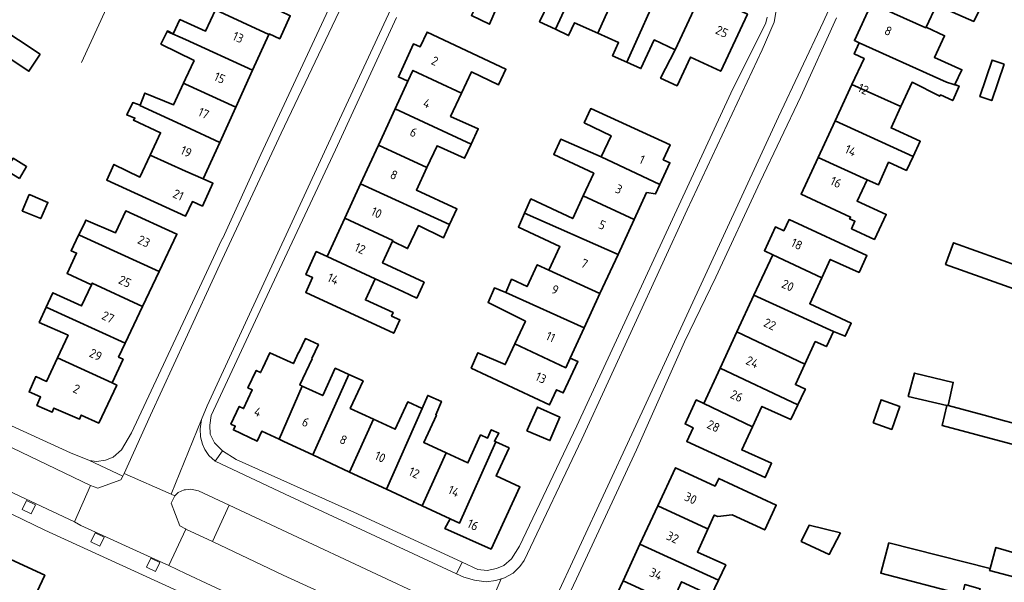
# Model space of a CAD drawing. Extents: x 152761 to 155748, y 459947 to 462743.
# Tile 71 of 256: x 153975 to 154123, y 460795 to 460879. Entities that reach past the tile are written whole.
import ezdxf
from ezdxf.enums import TextEntityAlignment as Align

# ---------------------------------------------------------------- set-up
doc = ezdxf.new("R2010")
doc.units = 0
doc.header["$LTSCALE"] = 0.75
for name, color, linetype, lineweight in [('B-RO-GR-BEPLANTING_CULTUUR_BODEMBEDEKKER-GV', 251, 'CONTINUOUS', 18), ('B-RO-GR-GROENVOORZIENING-GV', 251, 'CONTINUOUS', 18), ('B-RO-IE-TERREINAFSCHEIDING_KUNSTMATIG_HEKWERK-G', 251, 'IE-TERREINAFSCHEIDING-KUNSTMATIG', 18), ('B-RO-OG-BEBOUWING-GV', 6, 'CONTINUOUS', 35), ('B-RO-OG-BEBOUWING-T18', 1, 'CONTINUOUS', 18), ('B-RO-VH-VERHARDING_ASFALT-GV', 251, 'CONTINUOUS', 18), ('B-RO-VH-VERHARDING_BETONSTRAATSTEEN-GV', 251, 'CONTINUOUS', 18), ('B-RO-VH-VERHARDING_TEGEL-GV', 251, 'CONTINUOUS', 18)]:
    doc.layers.add(name, color=color, linetype=linetype, lineweight=lineweight)
doc.styles.add('NLCS-ISO-M200-T18', font='NLCS-ISO.ttf', dxfattribs={"height": 0.36})
doc.linetypes.add('IE-TERREINAFSCHEIDING-KUNSTMATIG', pattern='A,4,[82,NLCS.SHX,S=0.75,R=90,X=0,Y=0],4,-2', length=10)

msp = doc.modelspace()

# ---------------------------------------------------------------- linework, layer by layer
at = {"layer": 'B-RO-GR-BEPLANTING_CULTUUR_BODEMBEDEKKER-GV', "flags": 128}
for points in [[(153998.39, 460807.642), (153997.866, 460806.526), (153999.162, 460803.139), (154000, 460802.699), (154000.059, 460802.668), (154004.048, 460800.782), (154006.549, 460806.241), (154001.966, 460808.382), (154000.805, 460808.671), (154000, 460808.566), (153999.781, 460808.537), (153998.896, 460808.131)], [(154004.048, 460800.782), (154014.674, 460795.759), (154027.668, 460789.808), (154034.846, 460786.467), (154037.317, 460791.863), (154006.549, 460806.241)]]:
    msp.add_lwpolyline(points, close=True, dxfattribs=at)
at = {"layer": 'B-RO-GR-GROENVOORZIENING-GV', "flags": 128}
for points in [[(153975.491, 460805.606), (153976.846, 460804.962), (153977.49, 460806.317), (153976.135, 460806.961)], [(153985.779, 460800.728), (153987.134, 460800.084), (153987.778, 460801.439), (153986.423, 460802.082)], [(153994.153, 460796.932), (153995.508, 460796.288), (153996.152, 460797.642), (153994.797, 460798.286)]]:
    msp.add_lwpolyline(points, close=True, dxfattribs=at)
at = {"layer": 'B-RO-IE-TERREINAFSCHEIDING_KUNSTMATIG_HEKWERK-G', "flags": 128}
msp.add_lwpolyline([(153984.402, 460872.679), (153988.149, 460880.811)], dxfattribs=at)
at = {"layer": 'B-RO-OG-BEBOUWING-GV', "flags": 128}
for points in [[(154052.15, 460884.61), (154055.638, 460892.12), (154050.009, 460894.748), (154044.446, 460882.871), (154042.9, 460879.756), (154045.623, 460878.411), (154047.128, 460881.888), (154046.674, 460882.02), (154048.626, 460886.265)], [(154055.528, 460877.663), (154061.027, 460889.605), (154055.638, 460892.12), (154052.15, 460884.61), (154055.216, 460883.169), (154053.142, 460878.796)], [(154055.528, 460877.663), (154057.491, 460876.731), (154058.37, 460878.646), (154061.855, 460877.082), (154062.973, 460879.525), (154066.447, 460887.075), (154061.027, 460889.605)], [(154012.494, 460876.886), (154012.536, 460876.979), (154014.156, 460876.243), (154015.73, 460879.706), (154014.266, 460880.371), (154015.31, 460882.668), (154003.285, 460888.134), (154002.186, 460885.719), (154006.104, 460884.07), (154004.485, 460880.583)], [(154066.217, 460872.739), (154071.595, 460884.672), (154066.447, 460887.075), (154062.973, 460879.525), (154061.855, 460877.082), (154065, 460875.669), (154064.087, 460873.699)], [(154119.186, 460880.677), (154106.227, 460886.628), (154105.087, 460884.171), (154104.326, 460884.521), (154102.95, 460881.537), (154111.104, 460877.889), (154111.144, 460877.975), (154112.685, 460881.287), (154118.285, 460878.845)], [(154077.006, 460882.146), (154071.595, 460884.672), (154066.217, 460872.739), (154068.347, 460871.779), (154070.353, 460876.058), (154073.481, 460874.588)], [(154077.006, 460882.146), (154073.481, 460874.588), (154071.283, 460870.34), (154073.778, 460869.203), (154075.805, 460873.497), (154080.332, 460871.37), (154084.316, 460879.956), (154080.761, 460881.606), (154080.299, 460880.609)], [(154101.115, 460875.646), (154114.178, 460869.741), (154116.076, 460869.136), (154115.455, 460869.379), (154116.509, 460871.595), (154112.375, 460873.455), (154113.907, 460876.703), (154111.144, 460877.975), (154111.104, 460877.889), (154102.95, 460881.537), (154100.384, 460875.976)], [(154010.049, 460871.508), (154012.494, 460876.886), (154004.485, 460880.583), (154002.997, 460877.376), (153999.155, 460879.119), (153998.155, 460876.985), (153997.29, 460877.417), (153997.243, 460877.323), (154000, 460876.149)], [(153978.189, 460873.918), (153971.622, 460878.235), (153970.105, 460875.563), (153976.506, 460871.357)], [(153997.243, 460877.323), (153996.317, 460875.444), (154001.284, 460872.974), (154000, 460870.207), (153999.699, 460869.559), (154000, 460869.422), (154007.529, 460865.965), (154010.049, 460871.508), (154000, 460876.149)], [(154041.421, 460868.098), (154042.895, 460871.269), (154046.985, 460869.345), (154048.087, 460871.667), (154036.246, 460877.234), (154035.202, 460875.013), (154034.191, 460875.471), (154031.949, 460870.527), (154033.365, 460869.874), (154034.115, 460871.5)], [(154116.076, 460869.136), (154114.178, 460869.741), (154101.115, 460875.646), (154100.358, 460873.979), (154101.824, 460873.298), (154100.007, 460869.381), (154107.347, 460866.055), (154109.038, 460869.715), (154113.18, 460867.626), (154113.272, 460867.821), (154115.13, 460866.974)], [(154122.839, 460872.435), (154121.048, 460873.038), (154119.203, 460867.563), (154120.995, 460866.961)], [(154033.365, 460869.874), (154031.448, 460865.717), (154042.857, 460860.419), (154043.938, 460862.738), (154039.789, 460864.587), (154041.421, 460868.098), (154034.115, 460871.5)], [(153993.184, 460866.296), (153993.157, 460866.239), (154000, 460863.072), (154005.133, 460860.696), (154007.529, 460865.965), (154000, 460869.422), (153999.699, 460869.559), (153998.209, 460866.349), (153993.914, 460868.079)], [(154109.181, 460858.585), (154110.257, 460860.859), (154105.877, 460862.873), (154107.347, 460866.055), (154100.007, 460869.381), (154097.487, 460863.95)], [(154005.133, 460860.696), (154000, 460863.072), (153993.157, 460866.239), (153993.184, 460866.296), (153992.076, 460866.674), (153991.184, 460864.81), (153992.4, 460864.35), (153992.184, 460864.026), (153996.257, 460862.14), (153994.689, 460858.765), (154000, 460856.347), (154002.647, 460855.227)], [(154028.949, 460860.297), (154036.228, 460856.926), (154037.744, 460860.187), (154041.87, 460858.303), (154042.857, 460860.419), (154031.448, 460865.717)], [(154062.386, 460858.498), (154071.194, 460854.376), (154072.682, 460857.628), (154071.684, 460858.085), (154072.713, 460860.34), (154060.806, 460865.776), (154059.842, 460863.645), (154063.864, 460861.691)], [(154097.487, 460863.95), (154094.916, 460858.407), (154102.276, 460855.077), (154103.973, 460854.309), (154105.509, 460857.705), (154108.189, 460856.487), (154109.181, 460858.585)], [(154059.686, 460852.648), (154067.327, 460849.118), (154069.195, 460853.165), (154070.546, 460852.959), (154071.194, 460854.376), (154062.386, 460858.498), (154056.302, 460861.17), (154055.252, 460858.878), (154061.258, 460856.05)], [(154036.228, 460856.926), (154028.949, 460860.297), (154026.264, 460854.474), (154039.631, 460848.348), (154040.732, 460850.716), (154034.654, 460853.538)], [(153975.076, 460855.269), (153976.163, 460857.065), (153974.124, 460858.299), (153973.037, 460856.502)], [(154002.647, 460855.227), (154000, 460856.347), (153994.689, 460858.765), (153993.164, 460855.48), (153989.268, 460857.388), (153988.185, 460855.005), (154000.019, 460849.626), (154001.036, 460851.816), (154002.551, 460851.127), (154004.112, 460854.561)], [(154102.276, 460855.077), (154094.916, 460858.407), (154092.378, 460852.937), (154099.811, 460849.489), (154099.655, 460849.221), (154100.459, 460848.855), (154099.951, 460847.734), (154103.385, 460846.142), (154105.147, 460849.878), (154100.783, 460851.845)], [(154039.631, 460848.348), (154026.264, 460854.474), (154023.894, 460849.332), (154031.131, 460845.959), (154031.077, 460845.843), (154033.331, 460844.751), (154034.957, 460848.206), (154038.718, 460846.385)], [(153975.559, 460850.362), (153978.274, 460849.262), (153979.356, 460851.694), (153976.679, 460852.801), (153976.545, 460852.857), (153975.504, 460850.384)], [(154067.327, 460849.118), (154059.686, 460852.648), (154058.114, 460849.246), (154051.829, 460852.2), (154050.892, 460850.085), (154064.907, 460843.875)], [(153996.034, 460841.295), (153998.705, 460846.934), (153991.029, 460850.415), (153989.496, 460847.109), (153985.059, 460849.027), (153984.924, 460848.756), (153983.984, 460846.826), (153984.105, 460846.769)], [(154031.077, 460845.843), (154031.131, 460845.959), (154023.894, 460849.332), (154021.24, 460843.577), (154028.459, 460840.209), (154032.592, 460838.297), (154034.691, 460837.326), (154035.793, 460839.708), (154029.57, 460842.6)], [(154062.198, 460838.006), (154064.907, 460843.875), (154050.892, 460850.085), (154049.955, 460847.97), (154056.178, 460845.055), (154054.542, 460841.515)], [(154088.112, 460843.839), (154095.476, 460840.386), (154096.75, 460843.133), (154101.072, 460841.169), (154102.245, 460843.706), (154090.563, 460849.108), (154089.785, 460847.425), (154088.522, 460848.009), (154086.863, 460844.419)], [(153993.551, 460836.054), (153996.034, 460841.295), (153984.105, 460846.769), (153983.984, 460846.826), (153983.983, 460846.826), (153983.951, 460846.757), (153982.842, 460844.433), (153983.653, 460844.081), (153982.22, 460841.027), (153985.886, 460839.327), (153986.001, 460839.576)], [(154135.277, 460835.017), (154136.312, 460837.904), (154125.271, 460841.867), (154125.326, 460842.02), (154115.225, 460845.641), (154114.056, 460842.381), (154126.532, 460837.909)], [(154028.459, 460840.209), (154021.24, 460843.577), (154019.619, 460844.311), (154018.076, 460840.86), (154019.081, 460840.411), (154018.038, 460838.16), (154031.248, 460832.04), (154032.174, 460834.038), (154030.915, 460834.622), (154031.159, 460835.163), (154026.99, 460837.048)], [(154085.303, 460837.763), (154097.254, 460832.327), (154098.996, 460831.591), (154099.909, 460833.549), (154093.667, 460836.487), (154095.476, 460840.386), (154088.112, 460843.839)], [(154059.83, 460832.875), (154062.198, 460838.006), (154054.542, 460841.515), (154052.784, 460842.327), (154051.264, 460839.039), (154048.938, 460840.141), (154048.069, 460838.169)], [(153990.955, 460830.574), (153993.551, 460836.054), (153986.001, 460839.576), (153985.886, 460839.327), (153984.414, 460836.154), (153980.093, 460838.128), (153980.046, 460838.025), (153979.114, 460835.985)], [(154057.713, 460828.288), (154059.83, 460832.875), (154048.069, 460838.169), (154046.369, 460838.856), (154045.417, 460836.638), (154050.997, 460833.843), (154049.424, 460830.439), (154057.061, 460826.875)], [(154097.254, 460832.327), (154085.303, 460837.763), (154082.749, 460832.239), (154092.931, 460827.412), (154094.497, 460830.809), (154096.181, 460830.057)], [(153980.804, 460828.37), (153988.973, 460824.608), (153990.639, 460828.157), (153989.961, 460828.476), (153990.955, 460830.574), (153979.114, 460835.985), (153978.061, 460833.678), (153982.374, 460831.755)], [(154014.048, 460816.142), (154017.489, 460824.127), (154017.143, 460824.287), (154019, 460828.232), (154018.964, 460828.249), (154019.952, 460830.348), (154018.003, 460831.255), (154017.015, 460829.156), (154016.978, 460829.172), (154016.186, 460827.49), (154012.659, 460829.131), (154011.59, 460826.86), (154011.258, 460826.154), (154010.605, 460826.458), (154009.374, 460823.843), (154010.027, 460823.539), (154008.715, 460820.753), (154008.062, 460821.057), (154006.822, 460818.424), (154007.475, 460818.12), (154007.198, 460817.532), (154010.761, 460815.874), (154011.455, 460817.349)], [(154080.24, 460826.814), (154091.88, 460821.285), (154092.894, 460823.419), (154093.017, 460823.677), (154091.521, 460824.354), (154092.931, 460827.412), (154082.749, 460832.239)], [(154049.424, 460830.439), (154047.993, 460827.341), (154043.89, 460829.129), (154042.884, 460826.826), (154054.632, 460821.295), (154055.697, 460823.557), (154056.697, 460823.089), (154058.897, 460827.788), (154057.713, 460828.288), (154057.061, 460826.875)], [(153988.973, 460824.608), (153980.804, 460828.37), (153979.161, 460824.827), (153977.528, 460825.539), (153976.533, 460823.256), (153978.266, 460822.501), (153977.698, 460821.197), (153979.976, 460820.204), (153980.242, 460820.814), (153984.081, 460819.141), (153984.348, 460819.77), (153986.995, 460818.559), (153989.679, 460824.276)], [(154019.124, 460813.778), (154024.529, 460825.863), (154022.464, 460826.805), (154020.597, 460822.687), (154017.489, 460824.127), (154014.048, 460816.142), (154014.77, 460815.806)], [(154091.88, 460821.285), (154080.24, 460826.814), (154077.789, 460821.513), (154085.086, 460817.993), (154086.51, 460821.063), (154090.837, 460819.088)], [(154024.609, 460811.223), (154028.207, 460819.162), (154024.728, 460820.774), (154026.637, 460824.901), (154024.529, 460825.863), (154019.124, 460813.778)], [(154114.261, 460821.186), (154114.276, 460821.25), (154114.423, 460821.213), (154115.207, 460824.672), (154109.397, 460826.079), (154108.46, 460822.536)], [(154030.161, 460808.636), (154035.491, 460806.153), (154039.125, 460814.104), (154035.759, 460815.664), (154037.655, 460819.777), (154037.542, 460819.829), (154038.415, 460821.812), (154036.364, 460822.715), (154035.505, 460820.765)], [(154024.609, 460811.223), (154030.161, 460808.636), (154035.505, 460820.765), (154033.355, 460821.754), (154031.469, 460817.651), (154028.207, 460819.162)], [(154051.245, 460817.383), (154054.678, 460815.95), (154056.192, 460819.436), (154052.814, 460820.978)], [(154077.789, 460821.513), (154076.635, 460822.047), (154074.963, 460818.431), (154076.175, 460817.871), (154075.226, 460815.819), (154086.965, 460810.391), (154087.953, 460812.527), (154083.479, 460814.529), (154085.086, 460817.993)], [(154103.174, 460818.601), (154105.988, 460817.62), (154107.193, 460821.076), (154104.379, 460822.057)], [(154114.261, 460821.186), (154113.531, 460818.213), (154123.671, 460815.516), (154130.153, 460813.796), (154130.937, 460816.789), (154122.891, 460818.895), (154119.855, 460819.753), (154114.423, 460821.213), (154114.276, 460821.25)], [(154039.697, 460804.194), (154041.116, 460803.533), (154046.577, 460815.741), (154046.353, 460815.844), (154047.029, 460817.033), (154045.894, 460817.573), (154045.299, 460816.303), (154044.27, 460816.803), (154044.217, 460816.685), (154042.37, 460812.601), (154039.125, 460814.104), (154035.491, 460806.153)], [(154046.577, 460815.741), (154041.116, 460803.533), (154039.697, 460804.194), (154038.924, 460802.735), (154045.865, 460799.656), (154050.178, 460808.984), (154046.611, 460810.636), (154048.513, 460814.733), (154048.56, 460814.835)], [(154070.859, 460806.126), (154078.143, 460802.777), (154078.388, 460802.664), (154079.352, 460804.772), (154079.869, 460804.533), (154082.045, 460804.781), (154086.918, 460802.523), (154088.653, 460806.269), (154080.015, 460810.271), (154079.48, 460809.115), (154073.523, 460811.875)], [(154068.197, 460800.379), (154079.986, 460794.984), (154081.068, 460797.27), (154076.811, 460799.218), (154078.388, 460802.664), (154078.143, 460802.777), (154070.859, 460806.126)], [(154098.3, 460802.098), (154093.571, 460803.234), (154092.408, 460800.815), (154096.597, 460798.855)], [(154079.986, 460794.984), (154068.197, 460800.379), (154065.658, 460794.9), (154072.975, 460791.517), (154074.446, 460794.758), (154078.905, 460792.703)], [(154120.737, 460796.74), (154105.567, 460800.578), (154104.331, 460796.067), (154116.574, 460792.848), (154116.925, 460794.335), (154119.257, 460793.684), (154118.042, 460789.008), (154126.153, 460786.9), (154128.17, 460794.663), (154125.439, 460795.334), (154125.405, 460795.2), (154120.661, 460796.453)], [(154120.737, 460796.74), (154120.661, 460796.453), (154125.405, 460795.2), (154125.439, 460795.334), (154126.25, 460798.549), (154121.602, 460799.902)], [(153969.817, 460791.22), (153973.511, 460789.5), (153971.365, 460784.936), (153971.69, 460784.746), (153970.122, 460781.368), (153972.797, 460780.07), (153976.69, 460788.448), (153975.712, 460788.923), (153978.884, 460795.733), (153973.159, 460798.399)], [(154063.145, 460789.476), (154074.771, 460784.025), (154075.986, 460786.648), (154071.672, 460788.647), (154072.975, 460791.517), (154065.658, 460794.9)]]:
    msp.add_lwpolyline(points, close=True, dxfattribs=at)
at = {"layer": 'B-RO-VH-VERHARDING_ASFALT-GV', "flags": 128}
for points in [[(154023.554, 460881.39), (154014.37, 460862.083), (154005.165, 460842.377), (154000, 460831.18), (153994.733, 460819.762), (153990.793, 460811.001), (153997.842, 460807.881), (154002.422, 460819.099), (154003.268, 460821.171), (154021.455, 460860.556), (154039.759, 460899.974)], [(154039.759, 460899.974), (154021.455, 460860.556), (154003.268, 460821.171), (154002.422, 460819.099), (154002.213, 460817.724), (154002.232, 460816.519), (154002.573, 460815.385), (154002.91, 460814.581), (154003.502, 460813.713), (154004.469, 460812.868), (154005.547, 460814.378), (154004.33, 460815.585), (154003.722, 460816.903), (154003.652, 460818.258), (154003.855, 460819.708), (154012.942, 460839.208), (154022.512, 460859.586), (154031.64, 460879.434)], [(154029.171, 460897.213), (154011.313, 460858.886), (154005.62, 460846.31), (154005.559, 460846.337), (154005.065, 460845.263), (154004.563, 460844.188), (154004.57, 460844.185), (154000, 460834.434), (153991.879, 460817.107), (153990.392, 460814.556), (153989.158, 460813.437), (153988.008, 460813.014), (153986.628, 460812.802), (153985.573, 460812.949), (153990.59, 460810.61), (153990.793, 460811.001), (153994.733, 460819.762), (154000, 460831.18), (154005.165, 460842.377), (154014.37, 460862.083), (154023.554, 460881.39)], [(154088.619, 460880.466), (154088.314, 460878.753), (154086.542, 460874.595), (154075.283, 460850.561), (154059.476, 460816.135), (154050.823, 460797.966), (154050.186, 460797.045), (154049.185, 460796.044), (154047.874, 460795.366), (154047.38, 460795.21), (154043.641, 460786.458), (154051.152, 460782.899), (154066.976, 460816.914), (154089, 460864.514), (154095.671, 460878.718), (154099.93, 460888.078)], [(154043.641, 460786.458), (154047.38, 460795.21), (154046.553, 460794.948), (154045.096, 460794.767), (154043.372, 460795.003), (154041.773, 460795.434), (154040.688, 460795.935), (154014.937, 460807.916), (154004.469, 460812.868), (154003.502, 460813.713), (154002.91, 460814.581), (154002.573, 460815.385), (154002.232, 460816.519), (154002.213, 460817.724), (154002.422, 460819.099), (153997.842, 460807.881), (153998.39, 460807.642), (153998.896, 460808.131), (153999.781, 460808.537), (154000, 460808.566), (154000.805, 460808.671), (154001.966, 460808.382), (154006.549, 460806.241), (154037.317, 460791.863)]]:
    msp.add_lwpolyline(points, dxfattribs=at)
for points in [[(153985.573, 460812.949), (153982.74, 460814.084), (153959.096, 460824.917), (153953.058, 460827.73), (153951.89, 460825.222), (153957.395, 460822.613), (153970.096, 460816.712), (153985.766, 460809.217), (153986.833, 460808.812), (153990.3, 460810.05), (153990.59, 460810.61)], [(153949.128, 460819.305), (153951.437, 460818.582), (153962.756, 460813.383), (153983.327, 460803.748), (153985.766, 460809.217), (153970.096, 460816.712), (153957.395, 460822.613), (153951.89, 460825.222)], [(153949.128, 460819.305), (153947.915, 460816.748), (153948.184, 460816.713), (153950.37, 460815.931), (153965.732, 460808.852), (153978.907, 460802.492), (154000, 460792.848), (154006.11, 460790.066), (154011.416, 460787.655), (154011.31, 460788.001), (154010.585, 460789.687), (154009.284, 460791.249), (154007.705, 460792.383), (154000, 460796.012), (153997.513, 460797.183), (153996.498, 460797.627), (153984.286, 460803.216), (153983.327, 460803.748), (153962.756, 460813.383), (153951.437, 460818.582)], [(154041.5, 460797.688), (154025.816, 460804.95), (154007.628, 460813.117), (154005.547, 460814.378), (154004.469, 460812.868), (154014.937, 460807.916), (154040.688, 460795.935)], [(153975.491, 460805.606), (153976.135, 460806.961), (153977.49, 460806.317), (153976.846, 460804.962)], [(153985.779, 460800.728), (153986.423, 460802.082), (153987.778, 460801.439), (153987.134, 460800.084)], [(154025.925, 460783.871), (154036.31, 460779.157), (154038.82, 460784.617), (154034.846, 460786.467), (154027.668, 460789.808), (154014.674, 460795.759), (154004.048, 460800.782), (154000.059, 460802.668), (153997.513, 460797.183), (154000, 460796.012), (154007.705, 460792.383)], [(153994.153, 460796.932), (153994.797, 460798.286), (153996.152, 460797.642), (153995.508, 460796.288)]]:
    msp.add_lwpolyline(points, close=True, dxfattribs=at)
at = {"layer": 'B-RO-VH-VERHARDING_BETONSTRAATSTEEN-GV', "flags": 128}
msp.add_lwpolyline([(153997.513, 460797.183), (154000.059, 460802.668), (154000, 460802.699), (153999.162, 460803.139), (153997.866, 460806.526), (153998.39, 460807.642), (153997.842, 460807.881), (153990.793, 460811.001), (153990.59, 460810.61), (153990.3, 460810.05), (153986.833, 460808.812), (153985.766, 460809.217), (153983.327, 460803.748), (153984.286, 460803.216), (153996.498, 460797.627)], close=True, dxfattribs=at)
at = {"layer": 'B-RO-VH-VERHARDING_TEGEL-GV', "flags": 128}
for points in [[(154099.93, 460888.078), (154095.671, 460878.718), (154089, 460864.514), (154066.976, 460816.914), (154051.152, 460782.899), (154050.749, 460781.921), (154055.089, 460779.865), (154054.021, 460781.376), (154053.632, 460782.71), (154053.867, 460784.979), (154055.359, 460788.231), (154058.695, 460795.195), (154067.703, 460814.562), (154074.89, 460830.738), (154079.57, 460840.464), (154086.243, 460854.763), (154092.317, 460867.602), (154097.703, 460879.361)], [(154087.263, 460879.476), (154087.108, 460878.651), (154081.838, 460868.096), (154058.723, 460818.144), (154050.133, 460800.107), (154048.908, 460798.195), (154047.767, 460797.193), (154046.687, 460796.726), (154045.273, 460796.46), (154043.881, 460796.586), (154041.5, 460797.688), (154040.688, 460795.935), (154041.773, 460795.434), (154043.372, 460795.003), (154045.096, 460794.767), (154046.553, 460794.948), (154047.38, 460795.21), (154047.874, 460795.366), (154049.185, 460796.044), (154050.186, 460797.045), (154050.823, 460797.966), (154059.476, 460816.135), (154075.283, 460850.561), (154086.542, 460874.595), (154088.314, 460878.753), (154088.619, 460880.466)]]:
    msp.add_lwpolyline(points, dxfattribs=at)

# ---------------------------------------------------------------- texts
at = {"layer": 'B-RO-OG-BEBOUWING-T18', "style": 'NLCS-ISO-M200-T18'}
for s, rotation, p in [('25', 335.1, (154080.498, 460877.318)), ('13', 335.5, (154007.905, 460876.456)), ('8', 335.2, (154105.456, 460877.42)), ('2', 335.6, (154037.422, 460872.911)), ('15', 335.5, (154005.136, 460870.367)), ('12', 335.1, (154101.704, 460868.687)), ('4', 335.2, (154036.235, 460866.547)), ('17', 335.5, (154002.725, 460865.064)), ('6', 335.2, (154034.23, 460862.198)), ('19', 335.5, (154000.108, 460859.308)), ('14', 335.1, (154099.815, 460859.464)), ('1', 335.4, (154068.508, 460858.119)), ('8', 335.2, (154031.286, 460855.813)), ('16', 335.1, (154097.608, 460854.706)), ('21', 335.5, (153998.923, 460852.812)), ('3', 335.2, (154065.025, 460853.676)), ('10', 335.2, (154028.674, 460850.147)), ('5', 335.2, (154062.544, 460848.301)), ('23', 334.7, (153993.765, 460845.849)), ('18', 335.2, (154091.736, 460845.429)), ('12', 335.2, (154026.195, 460844.771)), ('7', 335.2, (154059.866, 460842.497)), ('25', 334.7, (153990.91, 460839.822)), ('14', 335.9, (154022.162, 460840.199)), ('20', 335.2, (154090.388, 460839.23)), ('9', 335.2, (154055.464, 460838.591)), ('27', 334.7, (153988.375, 460834.47)), ('22', 335.2, (154087.694, 460833.403)), ('11', 335.2, (154054.794, 460831.508)), ('29', 334.8, (153986.535, 460828.827)), ('24', 335.2, (154085.064, 460827.717)), ('13', 334.9, (154053.34, 460825.352)), ('2', 336.5, (153983.645, 460823.694)), ('26', 335.2, (154082.717, 460822.64)), ('4', 335, (154010.856, 460820.242)), ('6', 335, (154018.036, 460818.697)), ('28', 335.2, (154079.226, 460818.12)), ('8', 335, (154023.701, 460816.059)), ('10', 335, (154029.216, 460813.489)), ('12', 335, (154034.319, 460811.112)), ('14', 335, (154040.265, 460808.342)), ('30', 335.2, (154075.806, 460807.288)), ('16', 335.2, (154043.138, 460803.288)), ('32', 335.1, (154073.104, 460801.418)), ('34', 335.6, (154070.58, 460795.92))]:
    msp.add_text(s, height=1.35, rotation=rotation, dxfattribs=at).set_placement(p, align=Align.MIDDLE)

doc.saveas('drawing.dxf')
